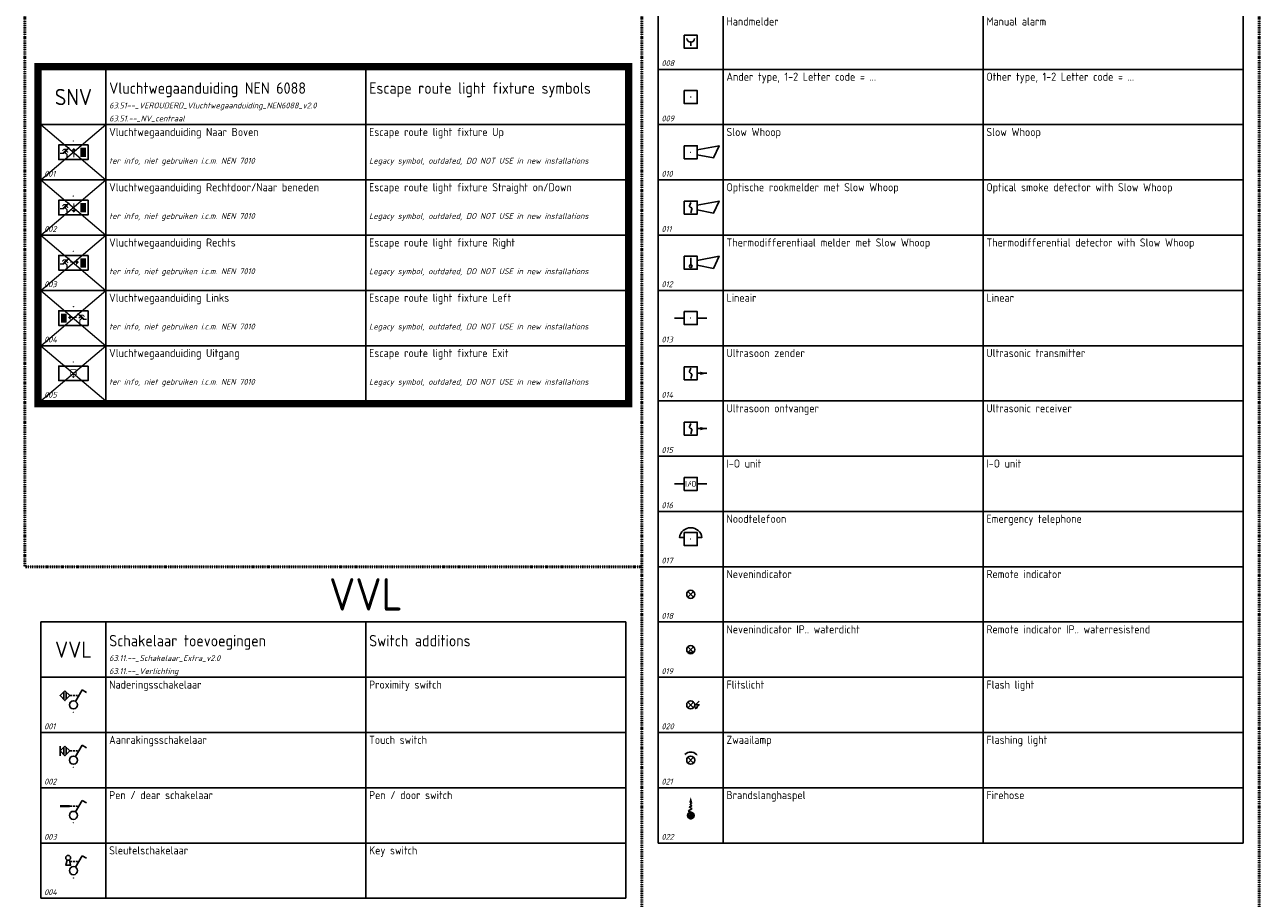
# Model space of a CAD drawing. Header units: millimetres. Extents: x 0 to 160900, y 0 to 84100.
# Tile 6 of 27: x 40500 to 78500, y 28450 to 55325. Entities that reach past the tile are written whole.
import ezdxf
from ezdxf.enums import TextEntityAlignment as Align

# ---------------------------------------------------------------- set-up
doc = ezdxf.new("R2010")
doc.units = ezdxf.units.MM
doc.header["$PDMODE"] = 35
doc.header["$PDSIZE"] = 1
doc.linetypes.add('RVB_ALG_1xLong', pattern=[9, 6, -3])
doc.linetypes.add('RVB_ALG_1xLong_1xDot', pattern=[12, 6, -3, 0, -3])
for name, color, linetype in [('63.11.--_Verlichting', 3, 'Continuous'), ('63.51.--_NV_centraal', 3, 'Continuous'), ('65.11.--_Brandmeldinstallatie', 3, 'Continuous'), ('RVB_RENVOOI', 2, 'Continuous')]:
    doc.layers.add(name, color=color, linetype=linetype)
doc.layers.add('RVB_POINTS', color=200, linetype='Continuous', plot=False, transparency=0.5)
doc.styles.add('RVB_TXT', font='isocp.shx')

# ---------------------------------------------------------------- blocks, each defined once
blk = doc.blocks.new('*U319')
at = {"color": 1, "linetype": 'Continuous', "lineweight": -2, "transparency": 16777216}
for p, q in [((-2.99, 6.21), (-2.99, 3.97)), ((-2.23, 6.21), (-2.23, 3.97))]:
    blk.add_line(p, q, dxfattribs=at)
at = {"color": 1, "linetype": 'RVB_ALG_1xLong', "lineweight": -2, "ltscale": 0.1, "transparency": 16777216}
blk.add_line((-1.11, 5.09), (1.64, 5.09), dxfattribs=at)
at = {"color": 1, "linetype": 'Continuous', "lineweight": -2, "transparency": 16777216, "flags": 128}
blk.add_lwpolyline([(-2.61, 6.59), (-1.11, 5.09), (-2.61, 3.59), (-4.11, 5.09)], close=True, dxfattribs=at)
at = {"layer": 'RVB_POINTS', "transparency": 16777216}
blk.add_point((0, 0), dxfattribs=at)
blk = doc.blocks.new('*U320')
at = {"color": 1, "linetype": 'Continuous', "lineweight": -2, "transparency": 16777216}
for p, q in [((-4.11, 6.59), (-4.11, 3.59)), ((-2.99, 6.21), (-2.99, 3.97)), ((-2.23, 6.21), (-2.23, 3.97))]:
    blk.add_line(p, q, dxfattribs=at)
at = {"color": 1, "linetype": 'RVB_ALG_1xLong', "lineweight": -2, "ltscale": 0.1, "transparency": 16777216}
blk.add_line((-1.11, 5.09), (1.64, 5.09), dxfattribs=at)
at = {"color": 1, "linetype": 'Continuous', "lineweight": -2, "transparency": 16777216, "flags": 128}
blk.add_lwpolyline([(-2.61, 6.59), (-1.11, 5.09), (-2.61, 3.59), (-4.11, 5.09)], close=True, dxfattribs=at)
at = {"layer": 'RVB_POINTS', "transparency": 16777216}
blk.add_point((0, 0), dxfattribs=at)
blk = doc.blocks.new('*U321')
at = {"color": 1, "linetype": 'RVB_ALG_1xLong', "lineweight": -2, "ltscale": 0.1, "transparency": 16777216}
blk.add_line((-1.11, 5.09), (1.64, 5.09), dxfattribs=at)
at = {"color": 1, "linetype": 'Continuous', "lineweight": -2, "transparency": 16777216}
blk.add_solid([(-4.11, 4.71), (-1.11, 4.71), (-4.11, 5.47), (-1.11, 5.47)], dxfattribs=at)
at = {"layer": 'RVB_POINTS', "transparency": 16777216}
blk.add_point((0, 0), dxfattribs=at)
blk = doc.blocks.new('*U322')
at = {"color": 1, "linetype": 'RVB_ALG_1xLong', "lineweight": -2, "ltscale": 0.1, "transparency": 16777216}
blk.add_line((-1.11, 5.09), (1.64, 5.09), dxfattribs=at)
at = {"color": 1, "linetype": 'Continuous', "lineweight": -2, "transparency": 16777216, "flags": 128}
blk.add_lwpolyline([(-1.97, 5.53), (-2.36, 3.94), (-0.86, 3.94), (-1.25, 5.53)], dxfattribs=at)
at = {"color": 1, "linetype": 'Continuous', "lineweight": -2, "transparency": 16777216}
blk.add_circle((-1.61, 6.19), 0.75, dxfattribs=at)
at = {"layer": 'RVB_POINTS', "transparency": 16777216}
blk.add_point((0, 0), dxfattribs=at)
blk = doc.blocks.new('*U121')
at = {"linetype": 'Continuous', "lineweight": -2, "transparency": 16777216}
for points in [[(-3.54, -2.97), (-3.02, -2.42), (-1.91, -2.42), (-1.91, -2.37, -3.679666), (-1.63, -2.65), (-1.67, -2.65), (-1.67, -2.77), (-1.94, -3.05), (-1.52, -3.44), (-1.74, -3.67), (-2.14, -3.29), (-2.37, -3.53), (-1.77, -4.09), (-1.77, -5.08), (-2.15, -5.08), (-2.15, -4.26), (-2.67, -3.76), (-2.97, -4.07), (-4.11, -4.07), (-4.11, -3.66), (-3.39, -3.66), (-2.54, -2.77), (-2.93, -2.77), (-3.32, -3.18)], [(-0.05, -5.08), (-0.05, -3.05), (-0.77, -3.05), (0.11, -2.19), (0.99, -3.05), (0.28, -3.05), (0.28, -5.08)]]:
    blk.add_hatch(color=1, dxfattribs=at).paths.add_polyline_path(points)
at = {"color": 0, "linetype": 'Continuous', "lineweight": -2, "transparency": 16777216, "flags": 128}
blk.add_lwpolyline([(4.5, -1.25), (-4.5, -1.25), (-4.5, -5.75), (4.5, -5.75)], close=True, dxfattribs=at)
at = {"color": 1, "linetype": 'Continuous', "lineweight": -2, "transparency": 16777216, "extrusion": (0, 0, -1)}
blk.add_solid([(-2.11, -2.1), (-3.86, -2.1), (-2.11, -4.96), (-3.86, -4.96)], dxfattribs=at)
at = {"layer": 'RVB_POINTS', "transparency": 16777216}
blk.add_point((0, 0), dxfattribs=at)
at = {"color": 2, "linetype": 'Continuous', "lineweight": -2, "transparency": 16777216, "style": 'RVB_TXT'}
blk.add_attdef('E_CODE', text='', height=2.5, dxfattribs=at).set_placement((9, 6), align=Align.MIDDLE_CENTER)
at = {"color": 1, "linetype": 'Continuous', "lineweight": -2, "transparency": 16777216, "style": 'RVB_TXT'}
for tag, p in [('E_VOLGNR', (9, 3)), ('E_VRD', (9, 0)), ('E_GRP', (9, -3))]:
    blk.add_attdef(tag, text='', height=1.8, dxfattribs=at).set_placement(p, align=Align.MIDDLE_CENTER)
blk = doc.blocks.new('*U125')
at = {"linetype": 'Continuous', "lineweight": -2, "transparency": 16777216}
for points in [[(-3.54, -2.97), (-3.02, -2.42), (-1.91, -2.42), (-1.91, -2.37, -3.679666), (-1.63, -2.65), (-1.67, -2.65), (-1.67, -2.77), (-1.94, -3.05), (-1.52, -3.44), (-1.74, -3.67), (-2.14, -3.29), (-2.37, -3.53), (-1.77, -4.09), (-1.77, -5.08), (-2.15, -5.08), (-2.15, -4.26), (-2.67, -3.76), (-2.97, -4.07), (-4.11, -4.07), (-4.11, -3.66), (-3.39, -3.66), (-2.54, -2.77), (-2.93, -2.77), (-3.32, -3.18)], [(0.11, -5.08), (-0.77, -4.22), (-0.05, -4.22), (-0.05, -2.19), (0.28, -2.19), (0.28, -4.22), (0.99, -4.22)]]:
    blk.add_hatch(color=1, dxfattribs=at).paths.add_polyline_path(points)
at = {"color": 0, "linetype": 'Continuous', "lineweight": -2, "transparency": 16777216, "flags": 128}
blk.add_lwpolyline([(4.5, -1.25), (-4.5, -1.25), (-4.5, -5.75), (4.5, -5.75)], close=True, dxfattribs=at)
at = {"color": 1, "linetype": 'Continuous', "lineweight": -2, "transparency": 16777216, "extrusion": (0, 0, -1)}
blk.add_solid([(-2.11, -2.1), (-3.86, -2.1), (-2.11, -4.96), (-3.86, -4.96)], dxfattribs=at)
at = {"layer": 'RVB_POINTS', "transparency": 16777216}
blk.add_point((0, 0), dxfattribs=at)
at = {"color": 2, "linetype": 'Continuous', "lineweight": -2, "transparency": 16777216, "style": 'RVB_TXT'}
blk.add_attdef('E_CODE', text='', height=2.5, dxfattribs=at).set_placement((9, 6), align=Align.MIDDLE_CENTER)
at = {"color": 1, "linetype": 'Continuous', "lineweight": -2, "transparency": 16777216, "style": 'RVB_TXT'}
for tag, p in [('E_VOLGNR', (9, 3)), ('E_VRD', (9, 0)), ('E_GRP', (9, -3))]:
    blk.add_attdef(tag, text='', height=1.8, dxfattribs=at).set_placement(p, align=Align.MIDDLE_CENTER)
blk = doc.blocks.new('*U124')
at = {"linetype": 'Continuous', "lineweight": -2, "transparency": 16777216}
for points in [[(-3.54, -2.97), (-3.02, -2.42), (-1.91, -2.42), (-1.91, -2.37, -3.679666), (-1.63, -2.65), (-1.67, -2.65), (-1.67, -2.77), (-1.94, -3.05), (-1.52, -3.44), (-1.74, -3.67), (-2.14, -3.29), (-2.37, -3.53), (-1.77, -4.09), (-1.77, -5.08), (-2.15, -5.08), (-2.15, -4.26), (-2.67, -3.76), (-2.97, -4.07), (-4.11, -4.07), (-4.11, -3.66), (-3.39, -3.66), (-2.54, -2.77), (-2.93, -2.77), (-3.32, -3.18)], [(0.83, -4.2), (0.83, -3.49), (-0.98, -3.49), (-0.98, -3.16), (0.83, -3.16), (0.83, -2.44), (1.68, -3.32)]]:
    blk.add_hatch(color=1, dxfattribs=at).paths.add_polyline_path(points)
at = {"color": 0, "linetype": 'Continuous', "lineweight": -2, "transparency": 16777216, "flags": 128}
blk.add_lwpolyline([(4.5, -1.25), (-4.5, -1.25), (-4.5, -5.75), (4.5, -5.75)], close=True, dxfattribs=at)
at = {"color": 1, "linetype": 'Continuous', "lineweight": -2, "transparency": 16777216, "extrusion": (0, 0, -1)}
blk.add_solid([(-2.11, -2.1), (-3.86, -2.1), (-2.11, -4.96), (-3.86, -4.96)], dxfattribs=at)
at = {"layer": 'RVB_POINTS', "transparency": 16777216}
blk.add_point((0, 0), dxfattribs=at)
at = {"color": 2, "linetype": 'Continuous', "lineweight": -2, "transparency": 16777216, "style": 'RVB_TXT'}
blk.add_attdef('E_CODE', text='', height=2.5, dxfattribs=at).set_placement((9, 6), align=Align.MIDDLE_CENTER)
at = {"color": 1, "linetype": 'Continuous', "lineweight": -2, "transparency": 16777216, "style": 'RVB_TXT'}
for tag, p in [('E_VOLGNR', (9, 3)), ('E_VRD', (9, 0)), ('E_GRP', (9, -3))]:
    blk.add_attdef(tag, text='', height=1.8, dxfattribs=at).set_placement(p, align=Align.MIDDLE_CENTER)
blk = doc.blocks.new('*U123')
at = {"linetype": 'Continuous', "lineweight": -2, "transparency": 16777216}
for points in [[(-0.83, -4.2), (-0.83, -3.49), (0.98, -3.49), (0.98, -3.16), (-0.83, -3.16), (-0.83, -2.44), (-1.68, -3.32)], [(3.54, -2.97), (3.02, -2.42), (1.91, -2.42), (1.91, -2.37, 3.679666), (1.63, -2.65), (1.67, -2.65), (1.67, -2.77), (1.94, -3.05), (1.52, -3.44), (1.74, -3.67), (2.14, -3.29), (2.37, -3.53), (1.77, -4.09), (1.77, -5.08), (2.15, -5.08), (2.15, -4.26), (2.67, -3.76), (2.97, -4.07), (4.11, -4.07), (4.11, -3.66), (3.39, -3.66), (2.54, -2.77), (2.93, -2.77), (3.32, -3.18)]]:
    blk.add_hatch(color=1, dxfattribs=at).paths.add_polyline_path(points)
at = {"color": 0, "linetype": 'Continuous', "lineweight": -2, "transparency": 16777216, "flags": 128}
blk.add_lwpolyline([(4.5, -1.25), (-4.5, -1.25), (-4.5, -5.75), (4.5, -5.75)], close=True, dxfattribs=at)
at = {"color": 1, "linetype": 'Continuous', "lineweight": -2, "transparency": 16777216, "extrusion": (0, 0, -1)}
blk.add_solid([(2.11, -2.1), (3.86, -2.1), (2.11, -4.96), (3.86, -4.96)], dxfattribs=at)
at = {"layer": 'RVB_POINTS', "transparency": 16777216}
blk.add_point((0, 0), dxfattribs=at)
at = {"color": 2, "linetype": 'Continuous', "lineweight": -2, "transparency": 16777216, "style": 'RVB_TXT'}
blk.add_attdef('E_CODE', text='', height=2.5, dxfattribs=at).set_placement((9, 6), align=Align.MIDDLE_CENTER)
at = {"color": 1, "linetype": 'Continuous', "lineweight": -2, "transparency": 16777216, "style": 'RVB_TXT'}
for tag, p in [('E_VOLGNR', (9, 3)), ('E_VRD', (9, 0)), ('E_GRP', (9, -3))]:
    blk.add_attdef(tag, text='', height=1.8, dxfattribs=at).set_placement(p, align=Align.MIDDLE_CENTER)
blk = doc.blocks.new('*U122')
at = {"linetype": 'Continuous', "lineweight": -2, "transparency": 16777216}
for points in [[(-0.74, -2.61), (-0.74, -3.81, 0.414214), (-0.62, -3.94), (-0.37, -3.94), (-0.37, -4.18), (-0.73, -4.18, -0.414214), (-0.98, -3.93), (-0.98, -2.49, -0.414214), (-0.73, -2.25), (0.72, -2.24, -0.414214), (0.97, -2.49), (0.96, -2.49), (0.96, -3.93), (0.97, -3.93, -0.414214), (0.72, -4.18), (0.36, -4.18), (0.36, -3.94), (0.6, -3.94, 0.414214), (0.73, -3.81), (0.73, -2.61, 0.414214), (0.6, -2.48), (-0.62, -2.48, 0.414214)], [(0, -4.97), (-0.61, -4.42), (-0.11, -4.42), (-0.11, -3.2), (0.1, -3.2), (0.1, -4.42), (0.59, -4.42)]]:
    blk.add_hatch(color=1, dxfattribs=at).paths.add_polyline_path(points)
at = {"color": 0, "linetype": 'Continuous', "lineweight": -2, "transparency": 16777216, "flags": 128}
blk.add_lwpolyline([(4.5, -1.25), (-4.5, -1.25), (-4.5, -5.75), (4.5, -5.75)], close=True, dxfattribs=at)
at = {"layer": 'RVB_POINTS', "transparency": 16777216}
blk.add_point((0, 0), dxfattribs=at)
at = {"color": 2, "linetype": 'Continuous', "lineweight": -2, "transparency": 16777216, "style": 'RVB_TXT'}
blk.add_attdef('E_CODE', text='', height=2.5, dxfattribs=at).set_placement((9, 6), align=Align.MIDDLE_CENTER)
at = {"color": 1, "linetype": 'Continuous', "lineweight": -2, "transparency": 16777216, "style": 'RVB_TXT'}
for tag, p in [('E_VOLGNR', (9, 3)), ('E_VRD', (9, 0)), ('E_GRP', (9, -3))]:
    blk.add_attdef(tag, text='', height=1.8, dxfattribs=at).set_placement(p, align=Align.MIDDLE_CENTER)
blk = doc.blocks.new('*U199')
at = {"color": 1, "linetype": 'Continuous', "lineweight": -2, "transparency": 16777216}
blk.add_line((0, -0.1), (0, -1.25), dxfattribs=at)
at = {"color": 0, "linetype": 'Continuous', "lineweight": -2, "transparency": 16777216, "flags": 128}
blk.add_lwpolyline([(-2, 2), (2, 2), (2, -2), (-2, -2)], close=True, dxfattribs=at)
at = {"color": 1, "linetype": 'Continuous', "lineweight": -2, "transparency": 16777216}
blk.add_arc((0, 1.05), 1.15, 180, 0, dxfattribs=at)
at = {"layer": 'RVB_POINTS', "transparency": 16777216}
blk.add_point((0, 0), dxfattribs=at)
at = {"color": 2, "linetype": 'Continuous', "lineweight": -2, "transparency": 16777216, "style": 'RVB_TXT'}
blk.add_attdef('E_CODE', text='', height=2.5, dxfattribs=at).set_placement((9, 6), align=Align.MIDDLE_CENTER)
at = {"color": 1, "linetype": 'Continuous', "lineweight": -2, "transparency": 16777216, "style": 'RVB_TXT'}
blk.add_attdef('E_VOLGNR', text='', height=1.8, dxfattribs=at).set_placement((9, 3), align=Align.MIDDLE_CENTER)
blk = doc.blocks.new('*U200')
at = {"color": 0, "linetype": 'Continuous', "lineweight": -2, "transparency": 16777216, "flags": 128}
blk.add_lwpolyline([(-2, 2), (2, 2), (2, -2), (-2, -2)], close=True, dxfattribs=at)
at = {"layer": 'RVB_POINTS', "transparency": 16777216}
blk.add_point((0, 0), dxfattribs=at)
at = {"color": 2, "linetype": 'Continuous', "lineweight": -2, "transparency": 16777216, "style": 'RVB_TXT'}
blk.add_attdef('E_CODE', text='', height=2.5, dxfattribs=at).set_placement((9, 6), align=Align.MIDDLE_CENTER)
at = {"color": 1, "linetype": 'Continuous', "lineweight": -2, "transparency": 16777216, "style": 'RVB_TXT'}
for tag, p in [('E_VOLGNR', (9, 3)), ('E_TYPE', (0, 0))]:
    blk.add_attdef(tag, text='', height=1.8, dxfattribs=at).set_placement(p, align=Align.MIDDLE_CENTER)
blk = doc.blocks.new('*U201')
at = {"color": 0, "linetype": 'Continuous', "lineweight": -2, "transparency": 16777216, "flags": 128}
for points in [[(-2, 2), (2, 2), (2, -2), (-2, -2)], [(2, -0.75), (7, -1.75), (8.75, 2), (2, 0.75)]]:
    blk.add_lwpolyline(points, close=True, dxfattribs=at)
at = {"layer": 'RVB_POINTS', "transparency": 16777216}
blk.add_point((0, 0), dxfattribs=at)
at = {"color": 2, "linetype": 'Continuous', "lineweight": -2, "transparency": 16777216, "style": 'RVB_TXT'}
blk.add_attdef('E_CODE', text='', height=2.5, dxfattribs=at).set_placement((9, 6), align=Align.MIDDLE_CENTER)
at = {"color": 1, "linetype": 'Continuous', "lineweight": -2, "transparency": 16777216, "style": 'RVB_TXT'}
blk.add_attdef('E_VOLGNR', text='', height=1.8, dxfattribs=at).set_placement((9, 3), align=Align.MIDDLE_CENTER)
blk.add_attdef('E_TYPE_SIG', text='', height=1.8, dxfattribs=at).set_placement((3.5, 0), align=Align.MIDDLE_LEFT)
blk = doc.blocks.new('*U202')
at = {"color": 0, "linetype": 'Continuous', "lineweight": -2, "transparency": 16777216, "flags": 128}
for points in [[(-2, 2), (2, 2), (2, -2), (-2, -2)], [(2, -0.75), (7, -1.75), (8.75, 2), (2, 0.75)]]:
    blk.add_lwpolyline(points, close=True, dxfattribs=at)
at = {"color": 1, "linetype": 'Continuous', "lineweight": -2, "transparency": 16777216, "flags": 128}
blk.add_lwpolyline([(0, 1.59), (-0.33, 0.54), (-0.34, 0.38), (-0.31, 0.22), (-0.21, 0.11), (-0.08, 0.02), (0.08, -0.02), (0.21, -0.11), (0.31, -0.22), (0.34, -0.35), (0.32, -0.53), (0, -1.59)], dxfattribs=at)
at = {"layer": 'RVB_POINTS', "transparency": 16777216}
blk.add_point((0, 0), dxfattribs=at)
at = {"color": 2, "linetype": 'Continuous', "lineweight": -2, "transparency": 16777216, "style": 'RVB_TXT'}
blk.add_attdef('E_CODE', text='', height=2.5, dxfattribs=at).set_placement((9, 6), align=Align.MIDDLE_CENTER)
at = {"color": 1, "linetype": 'Continuous', "lineweight": -2, "transparency": 16777216, "style": 'RVB_TXT'}
blk.add_attdef('E_VOLGNR', text='', height=1.8, dxfattribs=at).set_placement((9, 3), align=Align.MIDDLE_CENTER)
blk.add_attdef('E_TYPE_SIG', text='', height=1.8, dxfattribs=at).set_placement((3.5, 0), align=Align.MIDDLE_LEFT)
blk = doc.blocks.new('*U203')
at = {"color": 1, "linetype": 'Continuous', "lineweight": -2, "transparency": 16777216}
blk.add_line((0, -0.65), (0, 1.5), dxfattribs=at)
at = {"color": 0, "linetype": 'Continuous', "lineweight": -2, "transparency": 16777216, "flags": 128}
for points in [[(-2, 2), (2, 2), (2, -2), (-2, -2)], [(2, -0.75), (7, -1.75), (8.75, 2), (2, 0.75)]]:
    blk.add_lwpolyline(points, close=True, dxfattribs=at)
at = {"color": 1, "linetype": 'Continuous', "lineweight": -2, "transparency": 16777216}
blk.add_circle((0, -1.05), 0.4, dxfattribs=at)
at = {"layer": 'RVB_POINTS', "transparency": 16777216}
blk.add_point((0, 0), dxfattribs=at)
at = {"color": 2, "linetype": 'Continuous', "lineweight": -2, "transparency": 16777216, "style": 'RVB_TXT'}
blk.add_attdef('E_CODE', text='', height=2.5, dxfattribs=at).set_placement((9, 6), align=Align.MIDDLE_CENTER)
at = {"color": 1, "linetype": 'Continuous', "lineweight": -2, "transparency": 16777216, "style": 'RVB_TXT'}
blk.add_attdef('E_VOLGNR', text='', height=1.8, dxfattribs=at).set_placement((9, 3), align=Align.MIDDLE_CENTER)
blk.add_attdef('E_TYPE_SIG', text='', height=1.8, dxfattribs=at).set_placement((3.5, 0), align=Align.MIDDLE_LEFT)
blk = doc.blocks.new('*U204')
at = {"color": 0, "linetype": 'Continuous', "lineweight": -2, "transparency": 16777216}
for p, q in [((-2, 0), (-5, 0)), ((2, 0), (5, 0))]:
    blk.add_line(p, q, dxfattribs=at)
at = {"color": 0, "linetype": 'Continuous', "lineweight": -2, "transparency": 16777216, "flags": 128}
blk.add_lwpolyline([(-2, 2), (2, 2), (2, -2), (-2, -2)], close=True, dxfattribs=at)
at = {"layer": 'RVB_POINTS', "transparency": 16777216}
blk.add_point((0, 0), dxfattribs=at)
at = {"color": 2, "linetype": 'Continuous', "lineweight": -2, "transparency": 16777216, "style": 'RVB_TXT'}
blk.add_attdef('E_CODE', text='', height=2.5, dxfattribs=at).set_placement((9, 6), align=Align.MIDDLE_CENTER)
at = {"color": 1, "linetype": 'Continuous', "lineweight": -2, "transparency": 16777216, "style": 'RVB_TXT'}
blk.add_attdef('E_VOLGNR', text='', height=1.8, dxfattribs=at).set_placement((9, 3), align=Align.MIDDLE_CENTER)
blk = doc.blocks.new('*U212')
at = {"color": 0, "linetype": 'Continuous', "lineweight": -2, "transparency": 16777216}
blk.add_line((2, 0), (5, 0), dxfattribs=at)
at = {"color": 0, "linetype": 'Continuous', "lineweight": -2, "transparency": 16777216, "flags": 128}
blk.add_lwpolyline([(-2, 2), (2, 2), (2, -2), (-2, -2)], close=True, dxfattribs=at)
at = {"color": 1, "linetype": 'Continuous', "lineweight": -2, "transparency": 16777216, "flags": 128}
blk.add_lwpolyline([(0, 1.59), (-0.33, 0.54), (-0.34, 0.38), (-0.31, 0.22), (-0.21, 0.11), (-0.08, 0.02), (0.08, -0.02), (0.21, -0.11), (0.31, -0.22), (0.34, -0.35), (0.32, -0.53), (0, -1.59)], dxfattribs=at)
at = {"color": 0, "linetype": 'Continuous', "lineweight": -2, "transparency": 16777216, "extrusion": (0, 0, -1)}
blk.add_solid([(-5, 0), (-3, 0.5), (-3, -0.5)], dxfattribs=at)
at = {"layer": 'RVB_POINTS', "transparency": 16777216}
blk.add_point((0, 0), dxfattribs=at)
at = {"color": 2, "linetype": 'Continuous', "lineweight": -2, "transparency": 16777216, "style": 'RVB_TXT'}
blk.add_attdef('E_CODE', text='', height=2.5, dxfattribs=at).set_placement((9, 6), align=Align.MIDDLE_CENTER)
at = {"color": 1, "linetype": 'Continuous', "lineweight": -2, "transparency": 16777216, "style": 'RVB_TXT'}
blk.add_attdef('E_VOLGNR', text='', height=1.8, dxfattribs=at).set_placement((9, 3), align=Align.MIDDLE_CENTER)
blk = doc.blocks.new('*U205')
at = {"color": 0, "linetype": 'Continuous', "lineweight": -2, "transparency": 16777216}
for p, q in [((-2, 0), (-5, 0)), ((2, 0), (5, 0))]:
    blk.add_line(p, q, dxfattribs=at)
at = {"color": 0, "linetype": 'Continuous', "lineweight": -2, "transparency": 16777216, "flags": 128}
blk.add_lwpolyline([(-2, 2), (2, 2), (2, -2), (-2, -2)], close=True, dxfattribs=at)
at = {"layer": 'RVB_POINTS', "transparency": 16777216}
blk.add_point((0, 0), dxfattribs=at)
at = {"color": 1, "linetype": 'Continuous', "lineweight": -2, "transparency": 16777216, "style": 'RVB_TXT'}
blk.add_text('I/O', height=1.8, dxfattribs=at).set_placement((0, 0), align=Align.MIDDLE_CENTER)
at = {"color": 2, "linetype": 'Continuous', "lineweight": -2, "transparency": 16777216, "style": 'RVB_TXT'}
blk.add_attdef('E_CODE', text='', height=2.5, dxfattribs=at).set_placement((9, 6), align=Align.MIDDLE_CENTER)
at = {"color": 1, "linetype": 'Continuous', "lineweight": -2, "transparency": 16777216, "style": 'RVB_TXT'}
blk.add_attdef('E_VOLGNR', text='', height=1.8, dxfattribs=at).set_placement((9, 3), align=Align.MIDDLE_CENTER)
blk = doc.blocks.new('*U206')
at = {"transparency": 16777216}
blk.add_lwpolyline([(2, 0.5), (3.46, 0.5, 0.866025), (-3.46, 0.5), (-2, 0.5)], format="xyb", dxfattribs=at)
at = {"color": 0, "linetype": 'Continuous', "lineweight": -2, "transparency": 16777216, "flags": 128}
blk.add_lwpolyline([(-2, 2), (2, 2), (2, -2), (-2, -2)], close=True, dxfattribs=at)
at = {"layer": 'RVB_POINTS', "transparency": 16777216}
blk.add_point((0, 0), dxfattribs=at)
at = {"color": 2, "linetype": 'Continuous', "lineweight": -2, "transparency": 16777216, "style": 'RVB_TXT'}
blk.add_attdef('E_CODE', text='', height=2.5, dxfattribs=at).set_placement((9, 6), align=Align.MIDDLE_CENTER)
at = {"color": 1, "linetype": 'Continuous', "lineweight": -2, "transparency": 16777216, "style": 'RVB_TXT'}
blk.add_attdef('E_VOLGNR', text='', height=1.8, dxfattribs=at).set_placement((9, 3), align=Align.MIDDLE_CENTER)
blk = doc.blocks.new('*U207')
at = {"color": 1, "linetype": 'Continuous', "lineweight": -2, "transparency": 16777216}
for p, q in [((-0.88, 0.88), (0.88, -0.88)), ((-0.88, -0.88), (0.88, 0.88))]:
    blk.add_line(p, q, dxfattribs=at)
at = {"color": 0, "linetype": 'Continuous', "lineweight": -2, "transparency": 16777216}
blk.add_circle((0, 0), 1.25, dxfattribs=at)
at = {"layer": 'RVB_POINTS', "transparency": 16777216}
blk.add_point((0, 0), dxfattribs=at)
at = {"color": 2, "linetype": 'Continuous', "lineweight": -2, "transparency": 16777216, "style": 'RVB_TXT'}
blk.add_attdef('E_CODE', text='', height=2.5, dxfattribs=at).set_placement((9, 6), align=Align.MIDDLE_CENTER)
at = {"color": 1, "linetype": 'Continuous', "lineweight": -2, "transparency": 16777216, "style": 'RVB_TXT'}
blk.add_attdef('E_VOLGNR', text='', height=1.8, dxfattribs=at).set_placement((9, 3), align=Align.MIDDLE_CENTER)
blk = doc.blocks.new('*U208')
at = {"linetype": 'Continuous', "lineweight": -2, "transparency": 16777216}
h = blk.add_hatch(color=1, dxfattribs=at)
h.dxf.hatch_style = 1
edge = h.paths.add_edge_path()
edge.add_arc((0, 0), 1.25, 210, 330, ccw=False)
edge.add_line((-1.08, -0.63), (1.08, -0.63))
at = {"color": 1, "linetype": 'Continuous', "lineweight": -2, "transparency": 16777216}
for p, q in [((-0.88, 0.88), (0.88, -0.88)), ((-0.88, -0.88), (0.88, 0.88))]:
    blk.add_line(p, q, dxfattribs=at)
at = {"color": 0, "linetype": 'Continuous', "lineweight": -2, "transparency": 16777216}
blk.add_circle((0, 0), 1.25, dxfattribs=at)
at = {"layer": 'RVB_POINTS', "transparency": 16777216}
blk.add_point((0, 0), dxfattribs=at)
at = {"color": 2, "linetype": 'Continuous', "lineweight": -2, "transparency": 16777216, "style": 'RVB_TXT'}
blk.add_attdef('E_CODE', text='', height=2.5, dxfattribs=at).set_placement((9, 6), align=Align.MIDDLE_CENTER)
at = {"color": 1, "linetype": 'Continuous', "lineweight": -2, "transparency": 16777216, "style": 'RVB_TXT'}
blk.add_attdef('E_VOLGNR', text='', height=1.8, dxfattribs=at).set_placement((9, 3), align=Align.MIDDLE_CENTER)
blk = doc.blocks.new('*U209')
at = {"color": 1, "linetype": 'Continuous', "lineweight": -2, "transparency": 16777216}
for p, q in [((-0.88, 0.88), (0.88, -0.88)), ((-0.88, -0.88), (0.88, 0.88))]:
    blk.add_line(p, q, dxfattribs=at)
at = {"color": 1, "linetype": 'Continuous', "lineweight": -2, "transparency": 16777216, "flags": 128}
blk.add_lwpolyline([(2.62, 1.12), (1.5, 0), (2.62, 0), (1.87, -0.75), (1.75, -0.63), (1.5, -1.13), (2, -0.88), (1.87, -0.75)], dxfattribs=at)
at = {"color": 0, "linetype": 'Continuous', "lineweight": -2, "transparency": 16777216}
blk.add_circle((0, 0), 1.25, dxfattribs=at)
at = {"layer": 'RVB_POINTS', "transparency": 16777216}
blk.add_point((0, 0), dxfattribs=at)
at = {"color": 2, "linetype": 'Continuous', "lineweight": -2, "transparency": 16777216, "style": 'RVB_TXT'}
blk.add_attdef('E_CODE', text='', height=2.5, dxfattribs=at).set_placement((9, 6), align=Align.MIDDLE_CENTER)
at = {"color": 1, "linetype": 'Continuous', "lineweight": -2, "transparency": 16777216, "style": 'RVB_TXT'}
blk.add_attdef('E_VOLGNR', text='', height=1.8, dxfattribs=at).set_placement((9, 3), align=Align.MIDDLE_CENTER)
blk = doc.blocks.new('*U210')
at = {"linetype": 'Continuous', "lineweight": -2, "transparency": 16777216}
h = blk.add_hatch(color=0, dxfattribs=at)
h.dxf.hatch_style = 1
h.paths.add_polyline_path([(1.81, 2.18), (2.14, 1.39), (1.35, 1.73)])
at = {"color": 1, "linetype": 'Continuous', "lineweight": -2, "transparency": 16777216}
for p, q in [((-0.88, 0.88), (0.88, -0.88)), ((-0.88, -0.88), (0.88, 0.88))]:
    blk.add_line(p, q, dxfattribs=at)
at = {"color": 0, "linetype": 'Continuous', "lineweight": -2, "transparency": 16777216}
blk.add_circle((0, 0), 1.25, dxfattribs=at)
blk.add_arc((0, 0), 2.5, 45, 135, dxfattribs=at)
at = {"layer": 'RVB_POINTS', "transparency": 16777216}
blk.add_point((0, 0), dxfattribs=at)
at = {"color": 2, "linetype": 'Continuous', "lineweight": -2, "transparency": 16777216, "style": 'RVB_TXT'}
blk.add_attdef('E_CODE', text='', height=2.5, dxfattribs=at).set_placement((9, 6), align=Align.MIDDLE_CENTER)
at = {"color": 1, "linetype": 'Continuous', "lineweight": -2, "transparency": 16777216, "style": 'RVB_TXT'}
blk.add_attdef('E_VOLGNR', text='', height=1.8, dxfattribs=at).set_placement((9, 3), align=Align.MIDDLE_CENTER)
blk = doc.blocks.new('*U211')
at = {"color": 1, "linetype": 'Continuous', "lineweight": -2, "transparency": 16777216}
for p, q in [((0, -1.25), (0, 1.25)), ((1.25, 0), (-1.25, 0))]:
    blk.add_line(p, q, dxfattribs=at)
for radius in [1, 0.625]:
    blk.add_circle((0, 0), radius, dxfattribs=at)
blk.add_open_spline([(0, 1), (-1.6, 1.35), (1.5, 2), (-1.2, 2.55), (1, 3), (-0.8, 3.35), (0.6, 3.6), (0, 3.7), (0, 3.9)], degree=3, knots=[0, 0, 0, 0, 1, 2, 3, 4, 5, 5.210819, 5.210819, 5.210819, 5.210819], dxfattribs=at)
at = {"color": 1, "linetype": 'Continuous', "lineweight": -2, "transparency": 16777216, "extrusion": (0, 0, -1)}
blk.add_solid([(-0.5, 3.9), (0, 5.65), (0.5, 3.9)], dxfattribs=at)
at = {"layer": 'RVB_POINTS', "transparency": 16777216}
blk.add_point((0, 0), dxfattribs=at)
at = {"color": 2, "linetype": 'Continuous', "lineweight": -2, "transparency": 16777216, "style": 'RVB_TXT'}
blk.add_attdef('E_CODE', text='', height=2.5, dxfattribs=at).set_placement((9, 6), align=Align.MIDDLE_CENTER)
at = {"color": 1, "linetype": 'Continuous', "lineweight": -2, "transparency": 16777216, "style": 'RVB_TXT'}
blk.add_attdef('E_VOLGNR', text='', height=1.8, dxfattribs=at).set_placement((9, 3), align=Align.MIDDLE_CENTER)
blk = doc.blocks.new('*U75')
at = {"layer": 'RVB_RENVOOI', "linetype": 'Continuous', "transparency": 16777216}
for p, q in [((0, 0), (0, 1700)), ((10000, 1700), (0, 1700)), ((2000, 0), (2000, 1700)), ((10000, 0), (10000, 1700)), ((18000, 1700), (10000, 1700)), ((18000, 0), (18000, 1700)), ((10000, 0), (0, 0)), ((18000, 0), (10000, 0))]:
    blk.add_line(p, q, dxfattribs=at)
at = {"layer": 'RVB_RENVOOI', "color": 3, "linetype": 'Continuous', "lineweight": 35, "transparency": 16777216, "style": 'RVB_TXT'}
for tag, p in [('E_TITEL_NL', (2100, 950)), ('E_TITEL_EN', (10100, 950))]:
    blk.add_attdef(tag, p, '', height=350, dxfattribs=at)
at = {"layer": 'RVB_RENVOOI', "color": 4, "linetype": 'Continuous', "lineweight": 50, "transparency": 16777216, "style": 'RVB_TXT'}
blk.add_attdef('E_ICODE', text='', height=500, dxfattribs=at).set_placement((1000, 850), align=Align.MIDDLE_CENTER)
at = {"layer": 'RVB_RENVOOI', "color": 254, "linetype": 'Continuous', "lineweight": 18, "transparency": 16777216, "style": 'RVB_TXT', "oblique": 15}
for tag, p in [('E_BLOCK', (2100, 500)), ('E_LAYER', (2100, 100))]:
    blk.add_attdef(tag, p, '', height=180, dxfattribs=at)
blk = doc.blocks.new('*U74')
at = {"layer": 'RVB_RENVOOI', "linetype": 'Continuous', "transparency": 16777216}
for p, q in [((0, 0), (0, 1700)), ((10000, 1700), (0, 1700)), ((2000, 0), (2000, 1700)), ((10000, 0), (10000, 1700)), ((18000, 1700), (10000, 1700)), ((18000, 0), (18000, 1700)), ((10000, 0), (0, 0)), ((18000, 0), (10000, 0))]:
    blk.add_line(p, q, dxfattribs=at)
at = {"layer": 'RVB_RENVOOI', "color": 210, "linetype": 'Continuous', "lineweight": 18, "transparency": 16777216}
for p, q in [((0, 0), (2000, 1700)), ((0, 1700), (2000, 0))]:
    blk.add_line(p, q, dxfattribs=at)
at = {"layer": 'RVB_RENVOOI', "color": 2, "linetype": 'Continuous', "lineweight": 25, "transparency": 16777216, "style": 'RVB_TXT'}
for tag, p in [('E_OMS_NL_1', (2100, 1350)), ('E_OMS_EN_1', (10100, 1350)), ('E_OMS_NL_2', (2100, 900)), ('E_OMS_EN_2', (10100, 900))]:
    blk.add_attdef(tag, p, '', height=250, dxfattribs=at)
at = {"layer": 'RVB_RENVOOI', "color": 210, "linetype": 'Continuous', "lineweight": 18, "transparency": 16777216, "style": 'RVB_TXT', "oblique": 15}
for tag, p in [('E_OPM_NL_1', (2100, 500)), ('E_OPM_EN_1', (10100, 500)), ('E_OPM_NL_2', (2100, 100)), ('E_OPM_EN_2', (10100, 100))]:
    blk.add_attdef(tag, p, '', height=180, dxfattribs=at)
at = {"layer": 'RVB_RENVOOI', "color": 254, "linetype": 'Continuous', "lineweight": 18, "transparency": 16777216, "style": 'RVB_TXT', "oblique": 15}
blk.add_attdef('E_SYM_NR', (100, 100), '', height=180, dxfattribs=at)
blk = doc.blocks.new('*U73')
at = {"layer": 'RVB_RENVOOI', "linetype": 'Continuous', "transparency": 16777216}
for p, q in [((0, 0), (0, 1700)), ((10000, 1700), (0, 1700)), ((2000, 0), (2000, 1700)), ((10000, 0), (10000, 1700)), ((18000, 1700), (10000, 1700)), ((18000, 0), (18000, 1700)), ((10000, 0), (0, 0)), ((18000, 0), (10000, 0))]:
    blk.add_line(p, q, dxfattribs=at)
at = {"layer": 'RVB_RENVOOI', "color": 2, "linetype": 'Continuous', "lineweight": 25, "transparency": 16777216, "style": 'RVB_TXT'}
for tag, p in [('E_OMS_NL_1', (2100, 1350)), ('E_OMS_EN_1', (10100, 1350)), ('E_OMS_NL_2', (2100, 900)), ('E_OMS_EN_2', (10100, 900))]:
    blk.add_attdef(tag, p, '', height=250, dxfattribs=at)
at = {"layer": 'RVB_RENVOOI', "color": 210, "linetype": 'Continuous', "lineweight": 18, "transparency": 16777216, "style": 'RVB_TXT', "oblique": 15}
for tag, p in [('E_OPM_NL_1', (2100, 500)), ('E_OPM_EN_1', (10100, 500)), ('E_OPM_NL_2', (2100, 100)), ('E_OPM_EN_2', (10100, 100))]:
    blk.add_attdef(tag, p, '', height=180, dxfattribs=at)
at = {"layer": 'RVB_RENVOOI', "color": 254, "linetype": 'Continuous', "lineweight": 18, "transparency": 16777216, "style": 'RVB_TXT', "oblique": 15}
blk.add_attdef('E_SYM_NR', (100, 100), '', height=180, dxfattribs=at)
blk = doc.blocks.new('*U142')
at = {"color": 0, "linetype": 'Continuous', "lineweight": -2, "transparency": 16777216}
for p, q in [((0.63, 3.33), (2.66, 6.85)), ((2.66, 6.85), (4.01, 6.07))]:
    blk.add_line(p, q, dxfattribs=at)
blk.add_circle((0, 2.25), 1.25, dxfattribs=at)
at = {"layer": 'RVB_POINTS', "transparency": 16777216}
blk.add_point((0, 0), dxfattribs=at)
at = {"color": 1, "linetype": 'Continuous', "lineweight": -2, "transparency": 16777216, "style": 'RVB_TXT'}
for tag, p in [('E_SLET', (3, 9)), ('E_GRP', (9, 3)), ('E_VRD', (9, 6))]:
    blk.add_attdef(tag, text='', height=1.8, dxfattribs=at).set_placement(p, align=Align.MIDDLE_CENTER)

msp = doc.modelspace()

# ---------------------------------------------------------------- linework, layer by layer
at = {"layer": 'RVB_RENVOOI', "color": 4, "linetype": 'RVB_ALG_1xLong_1xDot', "lineweight": 50, "transparency": 16777216, "flags": 128}
msp.add_lwpolyline([(40500, 82850), (40500, 38650)], dxfattribs=at)
at = {"layer": 'RVB_RENVOOI', "color": 4, "linetype": 'RVB_ALG_1xLong_1xDot', "lineweight": 50, "flags": 128}
for points in [[(59500, 82850), (59500, 1250)], [(78500, 82850), (78500, 1250)], [(40500, 38650), (59500, 38650)]]:
    msp.add_lwpolyline(points, dxfattribs=at)
at = {"layer": 'RVB_RENVOOI', "color": 210, "transparency": 16777216, "const_width": 200}
msp.add_lwpolyline([(40900, 54050), (59100, 54050), (59100, 43650), (40900, 43650)], close=True, dxfattribs=at)

# ---------------------------------------------------------------- block references
at = {"layer": '63.11.--_Verlichting', "linetype": 'Continuous', "lineweight": -2, "transparency": 16777216, "xscale": 100, "yscale": 100, "zscale": 100}
for name, p in [('*U319', (42000, 34175)), ('*U320', (42000, 32475)), ('*U321', (42000, 30775)), ('*U322', (42000, 29075))]:
    msp.add_blockref(name, p, dxfattribs=at)
at = {"layer": '63.11.--_Verlichting', "color": 253, "transparency": 16777216, "xscale": 100, "yscale": 100, "zscale": 100}
for p in [(42000, 34175), (42000, 32475), (42000, 30775), (42000, 29075)]:
    msp.add_blockref('*U142', p, dxfattribs=at)
at = {"layer": '63.51.--_NV_centraal', "transparency": 16777216, "xscale": 100, "yscale": 100, "zscale": 100}
for name, p in [('*U121', (42000, 51750)), ('*U125', (42000, 50050)), ('*U124', (42000, 48350)), ('*U123', (42000, 46650)), ('*U122', (42000, 44950))]:
    msp.add_blockref(name, p, dxfattribs=at)
at = {"layer": '65.11.--_Brandmeldinstallatie', "transparency": 16777216, "xscale": 100, "yscale": 100, "zscale": 100}
for name, p in [('*U199', (61000, 54800)), ('*U200', (61000, 53100)), ('*U201', (61000, 51400)), ('*U202', (61000, 49700)), ('*U203', (61000, 48000)), ('*U204', (61000, 46300)), ('*U212', (61000, 44600)), ('*U212', (61000, 42900)), ('*U205', (61000, 41200)), ('*U206', (61000, 39500)), ('*U207', (61000, 37800)), ('*U208', (61000, 36100)), ('*U209', (61000, 34400)), ('*U210', (61000, 32700)), ('*U211', (61000, 31000))]:
    msp.add_blockref(name, p, dxfattribs=at)
at = {"layer": 'RVB_RENVOOI'}
for name, p, values in [('*U73', (60000, 53950), {'E_OMS_NL_1': 'Handmelder', 'E_OMS_EN_1': 'Manual alarm', 'E_SYM_NR': '008'}), ('*U75', (41000, 52250), {'E_TITEL_NL': 'Vluchtwegaanduiding NEN 6088', 'E_TITEL_EN': 'Escape route light fixture symbols', 'E_ICODE': 'SNV', 'E_BLOCK': '63.51--_VEROUDERD_Vluchtwegaanduiding_NEN6088_v2.0', 'E_LAYER': '63.51.--_NV_centraal'}), ('*U73', (60000, 52250), {'E_OMS_NL_1': 'Ander type, 1-2 Letter code = ...', 'E_OMS_EN_1': 'Other type, 1-2 Letter code = ...', 'E_SYM_NR': '009'}), ('*U74', (41000, 50550), {'E_OMS_NL_1': 'Vluchtwegaanduiding Naar Boven', 'E_OPM_NL_1': 'ter info, niet gebruiken i.c.m. NEN 7010', 'E_OMS_EN_1': 'Escape route light fixture Up', 'E_OPM_EN_1': 'Legacy symbol, outdated, DO NOT USE in new installations', 'E_SYM_NR': '001'}), ('*U73', (60000, 50550), {'E_OMS_NL_1': 'Slow Whoop', 'E_OMS_EN_1': 'Slow Whoop', 'E_SYM_NR': '010'}), ('*U74', (41000, 48850), {'E_OMS_NL_1': 'Vluchtwegaanduiding Rechtdoor/Naar beneden', 'E_OPM_NL_1': 'ter info, niet gebruiken i.c.m. NEN 7010', 'E_OMS_EN_1': 'Escape route light fixture Straight on/Down', 'E_OPM_EN_1': 'Legacy symbol, outdated, DO NOT USE in new installations', 'E_SYM_NR': '002'}), ('*U73', (60000, 48850), {'E_OMS_NL_1': 'Optische rookmelder met Slow Whoop', 'E_OMS_EN_1': 'Optical smoke detector with Slow Whoop', 'E_SYM_NR': '011'}), ('*U74', (41000, 47150), {'E_OMS_NL_1': 'Vluchtwegaanduiding Rechts', 'E_OPM_NL_1': 'ter info, niet gebruiken i.c.m. NEN 7010', 'E_OMS_EN_1': 'Escape route light fixture Right', 'E_OPM_EN_1': 'Legacy symbol, outdated, DO NOT USE in new installations', 'E_SYM_NR': '003'}), ('*U73', (60000, 47150), {'E_OMS_NL_1': 'Thermodifferentiaal melder met Slow Whoop', 'E_OMS_EN_1': 'Thermodifferential detector with Slow Whoop', 'E_SYM_NR': '012'}), ('*U74', (41000, 45450), {'E_OMS_NL_1': 'Vluchtwegaanduiding Links', 'E_OPM_NL_1': 'ter info, niet gebruiken i.c.m. NEN 7010', 'E_OMS_EN_1': 'Escape route light fixture Left', 'E_OPM_EN_1': 'Legacy symbol, outdated, DO NOT USE in new installations', 'E_SYM_NR': '004'}), ('*U73', (60000, 45450), {'E_OMS_NL_1': 'Lineair', 'E_OMS_EN_1': 'Linear', 'E_SYM_NR': '013'}), ('*U74', (41000, 43750), {'E_OMS_NL_1': 'Vluchtwegaanduiding Uitgang', 'E_OPM_NL_1': 'ter info, niet gebruiken i.c.m. NEN 7010', 'E_OMS_EN_1': 'Escape route light fixture Exit', 'E_OPM_EN_1': 'Legacy symbol, outdated, DO NOT USE in new installations', 'E_SYM_NR': '005'}), ('*U73', (60000, 43750), {'E_OMS_NL_1': 'Ultrasoon zender', 'E_OMS_EN_1': 'Ultrasonic transmitter', 'E_SYM_NR': '014'}), ('*U73', (60000, 42050), {'E_OMS_NL_1': 'Ultrasoon ontvanger', 'E_OMS_EN_1': 'Ultrasonic receiver', 'E_SYM_NR': '015'}), ('*U73', (60000, 40350), {'E_OMS_NL_1': 'I-O unit', 'E_OMS_EN_1': 'I-O unit', 'E_SYM_NR': '016'}), ('*U73', (60000, 38650), {'E_OMS_NL_1': 'Noodtelefoon', 'E_OMS_EN_1': 'Emergency telephone', 'E_SYM_NR': '017'}), ('*U73', (60000, 36950), {'E_OMS_NL_1': 'Nevenindicator', 'E_OMS_EN_1': 'Remote indicator', 'E_SYM_NR': '018'}), ('*U75', (41000, 35250), {'E_TITEL_NL': 'Schakelaar toevoegingen', 'E_TITEL_EN': 'Switch additions', 'E_ICODE': 'VVL', 'E_BLOCK': '63.11.--_Schakelaar_Extra_v2.0', 'E_LAYER': '63.11.--_Verlichting'}), ('*U73', (60000, 35250), {'E_OMS_NL_1': 'Nevenindicator IP.. waterdicht', 'E_OMS_EN_1': 'Remote indicator IP.. waterresistend', 'E_SYM_NR': '019'}), ('*U73', (41000, 33550), {'E_OMS_NL_1': 'Naderingsschakelaar', 'E_OMS_EN_1': 'Proximity switch', 'E_SYM_NR': '001'}), ('*U73', (60000, 33550), {'E_OMS_NL_1': 'Flitslicht', 'E_OMS_EN_1': 'Flash light', 'E_SYM_NR': '020'}), ('*U73', (41000, 31850), {'E_OMS_NL_1': 'Aanrakingsschakelaar', 'E_OMS_EN_1': 'Touch switch', 'E_SYM_NR': '002'}), ('*U73', (60000, 31850), {'E_OMS_NL_1': 'Zwaailamp', 'E_OMS_EN_1': 'Flashing light', 'E_SYM_NR': '021'}), ('*U73', (41000, 30150), {'E_OMS_NL_1': 'Pen / dear schakelaar', 'E_OMS_EN_1': 'Pen / door switch', 'E_SYM_NR': '003'}), ('*U73', (60000, 30150), {'E_OMS_NL_1': 'Brandslanghaspel', 'E_OMS_EN_1': 'Firehose', 'E_SYM_NR': '022'}), ('*U73', (41000, 28450), {'E_OMS_NL_1': 'Sleutelschakelaar', 'E_OMS_EN_1': 'Key switch', 'E_SYM_NR': '004'})]:
    msp.add_blockref(name, p, dxfattribs=at).add_auto_attribs(values)

# ---------------------------------------------------------------- texts
at = {"layer": 'RVB_RENVOOI', "color": 6, "style": 'RVB_TXT'}
msp.add_text('VVL', height=1000, dxfattribs=at).set_placement((51000, 37000), align=Align.BOTTOM_CENTER)

doc.saveas('drawing.dxf')
